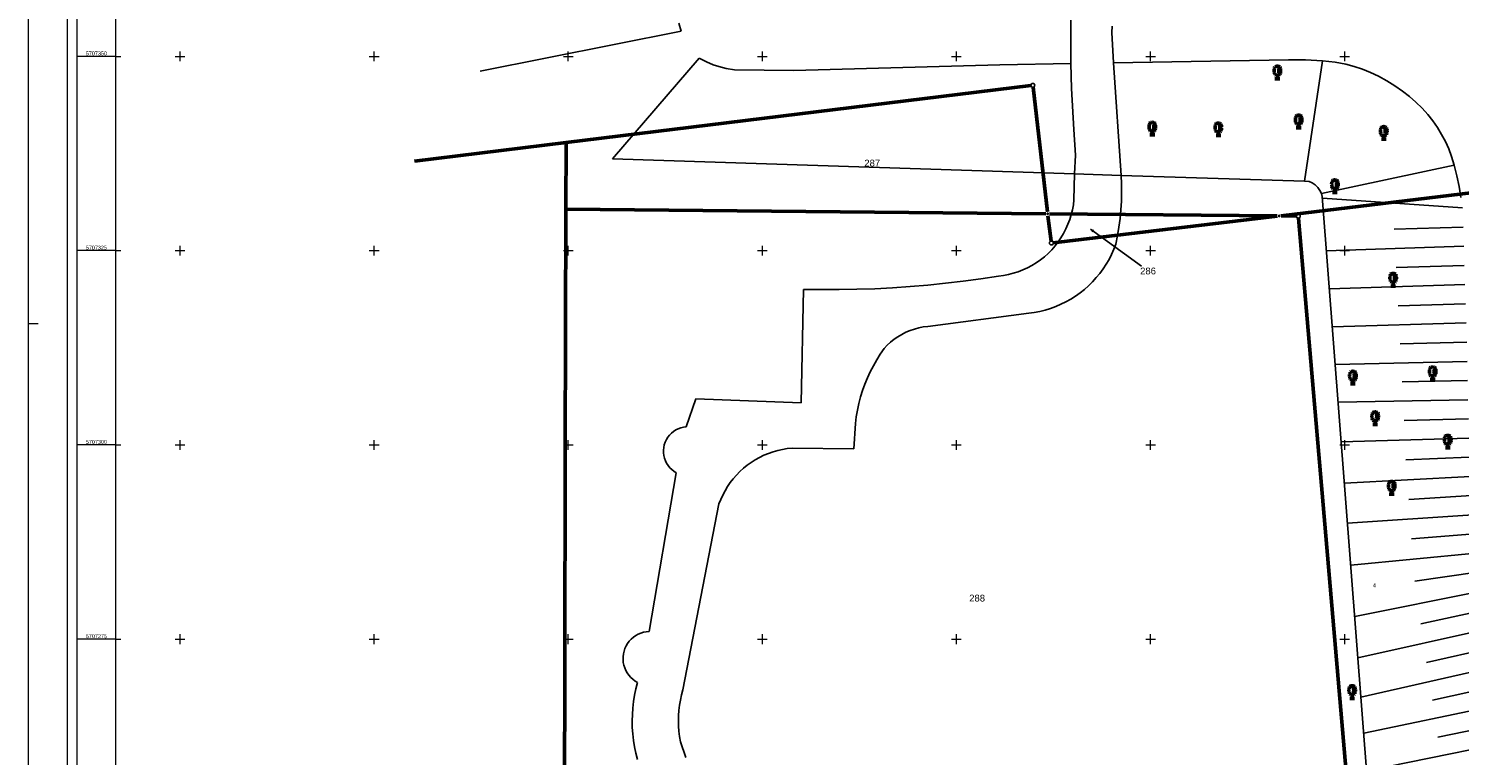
# Model space of a CAD drawing. Header units: metres. Extents: x 32377355 to 32378041, y 5707167 to 5708004.
# Tile 3 of 80: x 32377355 to 32377540, y 5707260 to 5707354. Entities that reach past the tile are written whole.
import ezdxf

# ---------------------------------------------------------------- set-up
doc = ezdxf.new("R2010")
doc.units = ezdxf.units.M
doc.header["$LTSCALE"] = 0.25
doc.layers.get('0').update_dxf_attribs({"color": 1, "linetype": 'CONTINUOUS'})
for name, color, linetype, lineweight in [('Bauwerke_ Einrichtungen_ Verkehr', 40, 'CONTINUOUS', 25), ('Besondere Vegetationsmerkmale', 91, 'CONTINUOUS', 25), ('Ebene 71', 71, 'CONTINUOUS', 0), ('Flurstücke_ Grenzpunkte', 51, 'CONTINUOUS', 25), ('Reliefformen', 32, 'CONTINUOUS', 25), ('TN_ Siedlung', 211, 'CONTINUOUS', 25), ('TN_ Vegetation', 91, 'CONTINUOUS', 25)]:
    doc.layers.add(name, color=color, linetype=linetype, lineweight=lineweight)
doc.styles.add('K 10 700 - Arial_ kursiv_ 10 pt_ Flurstücksnummer', font='Arial.ttf')
doc.styles.add('N 6 380 - Arial_ normal_ 6 pt', font='Arial.ttf')
doc.styles.add('Schrift rechtsgenei', font='Arial.ttf')

# ---------------------------------------------------------------- blocks, each defined once
blk = doc.blocks.new('*X54')
at = {"color": 37, "linetype": 'Continuous', "lineweight": 25, "true_color": 0x805c3b}
for p, q in [((32377540.162423, 5707330.502902), (32377522.128823, 5707331.766002)), ((32377540.243322, 5707328.029602), (32377531.351822, 5707327.754103)), ((32377540.324023, 5707325.562502), (32377522.653423, 5707324.983602)), ((32377540.404823, 5707323.091303), (32377531.623422, 5707322.817802)), ((32377540.485422, 5707320.624203), (32377523.032123, 5707320.086403)), ((32377540.56612, 5707318.157103), (32377531.89402, 5707317.895102)), ((32377540.646823, 5707315.690003), (32377523.41052, 5707315.193902)), ((32377540.72532, 5707313.216102), (32377532.16222, 5707312.985403)), ((32377540.77542, 5707310.749703), (32377523.78482, 5707310.352703)), ((32377540.82552, 5707308.279602), (32377532.39952, 5707308.096502)), ((32377540.87572, 5707305.809602), (32377524.16062, 5707305.492802)), ((32377540.92592, 5707303.337702), (32377532.64192, 5707303.139702)), ((32377540.97592, 5707300.873103), (32377524.55662, 5707300.372302)), ((32377541.02692, 5707298.400102), (32377532.89392, 5707298.064102)), ((32377541.18802, 5707295.934202), (32377524.96622, 5707295.074803)), ((32377541.34892, 5707293.471803), (32377533.25762, 5707292.979202)), ((32377541.50992, 5707291.007702), (32377525.36292, 5707289.944903)), ((32377541.67112, 5707288.540102), (32377533.61852, 5707287.929802)), ((32377541.83222, 5707286.074203), (32377525.78332, 5707284.507802)), ((32377542.07152, 5707283.613302), (32377534.05052, 5707282.468503)), ((32377542.59702, 5707281.194202), (32377526.29162, 5707277.934902)), ((32377543.12182, 5707278.778902), (32377534.81392, 5707276.969603)), ((32377543.64592, 5707276.366403), (32377526.70482, 5707272.590803)), ((32377544.19832, 5707273.958402), (32377535.55162, 5707271.980503)), ((32377544.75072, 5707271.550402), (32377527.09572, 5707267.535403)), ((32377545.30282, 5707269.144302), (32377536.29032, 5707267.162102)), ((32377545.81092, 5707266.727102), (32377527.45492, 5707262.889603)), ((32377546.31372, 5707264.309003), (32377536.97832, 5707262.384302)), ((32377546.80962, 5707261.888302), (32377527.82932, 5707258.048402)), ((32377547.29732, 5707259.467903), (32377537.65982, 5707257.510502)), ((32377547.78522, 5707257.046702), (32377528.44362, 5707252.160502)), ((32377548.63842, 5707254.726103), (32377539.49572, 5707251.257202)), ((32377549.69702, 5707252.480603), (32377535.43962, 5707242.527103)), ((32377551.40612, 5707250.640003), (32377547.69352, 5707245.379002)), ((32377553.61512, 5707249.499103), (32377552.59692, 5707240.899903))]:
    blk.add_line(p, q, dxfattribs=at)
blk = doc.blocks.new('Laubbaum', base_point=(0, -0.5))
at = {"color": 0, "lineweight": -2}
for p, q in [((-0.25755, 0.14275), (-0.255405, 0.20252)), ((-0.255405, 0.08298), (-0.25755, 0.14275)), ((-0.255405, 0.20252), (-0.248985, 0.261985)), ((-0.248985, 0.023515), (-0.255405, 0.08298)), ((-0.248985, 0.261985), (-0.23832, 0.32084)), ((-0.23832, -0.03534), (-0.248985, 0.023515)), ((-0.23832, 0.32084), (-0.223465, 0.378775)), ((-0.223465, 0.378775), (-0.2045, 0.4355)), ((-0.2045, 0.4355), (-0.170865, 0.45636)), ((-0.170865, 0.45636), (-0.13513, 0.47336)), ((-0.13513, 0.47336), (-0.097725, 0.4863)), ((-0.097725, 0.4863), (-0.05912, 0.495015)), ((-0.05912, 0.495015), (-0.01979, 0.4994)), ((-0.01979, 0.4994), (0.01979, 0.4994)), ((0.01979, 0.4994), (0.05912, 0.495015)), ((0.05912, 0.495015), (0.097725, 0.4863)), ((0.072, 0.3585), (0.09129, 0.335215)), ((0.09129, 0.335215), (0.105485, 0.308515)), ((0.097725, 0.4863), (0.13513, 0.47336)), ((0.114, 0), (0.104515, -0.021505)), ((0.105485, 0.308515), (0.114, 0.2795)), ((0.114, 0.2795), (0.118245, 0.13975)), ((0.118245, 0.13975), (0.114, 0)), ((0.13513, 0.47336), (0.170865, 0.45636)), ((0.170865, 0.45636), (0.2045, 0.4355)), ((0.2045, 0.4355), (0.223465, 0.378775)), ((0.223465, 0.378775), (0.23832, 0.32084)), ((0.23832, 0.32084), (0.248985, 0.261985)), ((0.248985, 0.023515), (0.23832, -0.03534)), ((0.248985, 0.261985), (0.255405, 0.20252)), ((0.255405, 0.08298), (0.248985, 0.023515)), ((0.255405, 0.20252), (0.25755, 0.14275)), ((0.25755, 0.14275), (0.255405, 0.08298)), ((-0.223465, -0.093275), (-0.23832, -0.03534)), ((-0.2045, -0.15), (-0.223465, -0.093275)), ((-0.17082, -0.170725), (-0.2045, -0.15)), ((0.1905, -0.5), (-0.1905, -0.5)), ((-0.135065, -0.187615), (-0.17082, -0.170725)), ((-0.097665, -0.200465), (-0.135065, -0.187615)), ((-0.05908, -0.20912), (-0.097665, -0.200465)), ((-0.019775, -0.213475), (-0.05908, -0.20912)), ((0.019775, -0.213475), (-0.019775, -0.213475)), ((0, -0.2205), (0, -0.5)), ((0.05908, -0.20912), (0.019775, -0.213475)), ((0.097665, -0.200465), (0.05908, -0.20912)), ((0.09082, -0.04061), (0.0735, -0.0565)), ((0.104515, -0.021505), (0.09082, -0.04061)), ((0.135065, -0.187615), (0.097665, -0.200465)), ((0.17082, -0.170725), (0.135065, -0.187615)), ((0.2045, -0.15), (0.17082, -0.170725)), ((0.223465, -0.093275), (0.2045, -0.15)), ((0.23832, -0.03534), (0.223465, -0.093275))]:
    blk.add_line(p, q, dxfattribs=at)
blk = doc.blocks.new('Zuordnungspfeil', base_point=(0.38, 0))
at = {"lineweight": -2}
blk.add_hatch(color=0, dxfattribs=at).paths.add_polyline_path([(-0.5, 0.4), (0.5, 0), (-0.5, -0.4)], flags=0)
blk = doc.blocks.new('Grenzpunkt_ Abm. nach Quellenlage n. zu spezifizieren')
at = {"lineweight": -2}
blk.add_hatch(color=0, dxfattribs=at).paths.add_polyline_path([(0, 0.165, -1), (0, -0.165, -1)], flags=0)
at = {"color": 0, "lineweight": -2}
blk.add_circle((0, 0), 0.165, dxfattribs=at)
blk = doc.blocks.new('Grenzpunkt mit Abmarkung')
at = {"color": 0, "lineweight": -2}
blk.add_circle((0, 0), 0.5, dxfattribs=at)

msp = doc.modelspace()

# ---------------------------------------------------------------- linework, layer by layer
at = {"layer": 'Bauwerke_ Einrichtungen_ Verkehr', "color": 37, "linetype": 'Continuous', "lineweight": 25, "true_color": 0x805c3b}
for p, q in [((32377489.740722, 5707354.655002), (32377489.730723, 5707349.072003)), ((32377495.019723, 5707353.081002), (32377495.056722, 5707353.903002)), ((32377495.222723, 5707349.164002), (32377495.019723, 5707353.081002)), ((32377489.730723, 5707349.072003), (32377489.800723, 5707345.878003)), ((32377496.216722, 5707334.684003), (32377495.222723, 5707349.164002)), ((32377489.800723, 5707345.878003), (32377490.131723, 5707340.586002)), ((32377490.131723, 5707340.586002), (32377490.329723, 5707337.279002)), ((32377490.329723, 5707337.279002), (32377490.205722, 5707334.880002)), ((32377490.205722, 5707334.880002), (32377490.131723, 5707331.551002)), ((32377490.205722, 5707334.880002), (32377496.216722, 5707334.684003)), ((32377496.263723, 5707333.572003), (32377496.216722, 5707334.684003)), ((32377496.243723, 5707331.348002), (32377496.272723, 5707332.460002)), ((32377496.272723, 5707332.460002), (32377496.263723, 5707333.572003)), ((32377489.937723, 5707330.261002), (32377489.782722, 5707329.627002)), ((32377490.053723, 5707330.903002), (32377489.937723, 5707330.261002)), ((32377490.131723, 5707331.551002), (32377490.053723, 5707330.903002)), ((32377496.071723, 5707329.129002), (32377496.176723, 5707330.237002)), ((32377496.176723, 5707330.237002), (32377496.243723, 5707331.348002)), ((32377489.361722, 5707328.392002), (32377489.095723, 5707327.796002)), ((32377489.590723, 5707329.003003), (32377489.361722, 5707328.392002)), ((32377489.782722, 5707329.627002), (32377489.590723, 5707329.003003)), ((32377495.928723, 5707328.025003), (32377496.071723, 5707329.129002)), ((32377488.459723, 5707326.657003), (32377488.091722, 5707326.118002)), ((32377488.794723, 5707327.217002), (32377488.459723, 5707326.657003)), ((32377489.095723, 5707327.796002), (32377488.794723, 5707327.217002)), ((32377495.528723, 5707325.836002), (32377495.746723, 5707326.927002)), ((32377495.746723, 5707326.927002), (32377495.928723, 5707328.025003)), ((32377487.260722, 5707325.112002), (32377486.801723, 5707324.648002)), ((32377487.691723, 5707325.602002), (32377487.260722, 5707325.112002)), ((32377488.091722, 5707326.118002), (32377487.691723, 5707325.602002)), ((32377494.974723, 5707324.511002), (32377495.269723, 5707325.166002)), ((32377495.269723, 5707325.166002), (32377495.528723, 5707325.836002)), ((32377484.713723, 5707323.091002), (32377484.137722, 5707322.784002)), ((32377485.269723, 5707323.433002), (32377484.713723, 5707323.091002)), ((32377485.804722, 5707323.807002), (32377485.269723, 5707323.433002)), ((32377486.315722, 5707324.212002), (32377485.804722, 5707323.807002)), ((32377486.801723, 5707324.648002), (32377486.315722, 5707324.212002)), ((32377493.889722, 5707322.652002), (32377494.283723, 5707323.252002)), ((32377494.283723, 5707323.252002), (32377494.645723, 5707323.872003)), ((32377494.645723, 5707323.872003), (32377494.974723, 5707324.511002)), ((32377475.863722, 5707321.061002), (32377473.59072, 5707320.793003)), ((32377478.131723, 5707321.366003), (32377475.863722, 5707321.061002)), ((32377480.394723, 5707321.708003), (32377478.131723, 5707321.366003)), ((32377481.041723, 5707321.793003), (32377480.394723, 5707321.708003)), ((32377481.68272, 5707321.916002), (32377481.041723, 5707321.793003)), ((32377482.314723, 5707322.077003), (32377481.68272, 5707321.916002)), ((32377482.936723, 5707322.276003), (32377482.314723, 5707322.077003)), ((32377483.544723, 5707322.512002), (32377482.936723, 5707322.276003)), ((32377484.137722, 5707322.784002), (32377483.544723, 5707322.512002)), ((32377492.52272, 5707320.989002), (32377493.007723, 5707321.519002)), ((32377493.007723, 5707321.519002), (32377493.463723, 5707322.074002)), ((32377493.463723, 5707322.074002), (32377493.889722, 5707322.652002)), ((32377455.31172, 5707320.015003), (32377454.99472, 5707305.410002)), ((32377457.600722, 5707319.980003), (32377455.31172, 5707320.015003)), ((32377459.88872, 5707319.982002), (32377457.600722, 5707319.980003)), ((32377462.176723, 5707320.023002), (32377459.88872, 5707319.982002)), ((32377464.463723, 5707320.101002), (32377462.176723, 5707320.023002)), ((32377466.749722, 5707320.217002), (32377464.463723, 5707320.101002)), ((32377469.032722, 5707320.372003), (32377466.749722, 5707320.217002)), ((32377471.313723, 5707320.564002), (32377469.032722, 5707320.372003)), ((32377473.59072, 5707320.793003), (32377471.313723, 5707320.564002)), ((32377489.71572, 5707318.765003), (32377490.32272, 5707319.149002)), ((32377490.32272, 5707319.149002), (32377490.908723, 5707319.564002)), ((32377490.908723, 5707319.564002), (32377491.47172, 5707320.010002)), ((32377491.47172, 5707320.010002), (32377492.009723, 5707320.486003)), ((32377492.009723, 5707320.486003), (32377492.52272, 5707320.989002)), ((32377485.726723, 5707317.182002), (32377486.42372, 5707317.356003)), ((32377486.42372, 5707317.356003), (32377487.10972, 5707317.567002)), ((32377487.10972, 5707317.567002), (32377487.784722, 5707317.814002)), ((32377487.784722, 5707317.814002), (32377488.444722, 5707318.097002)), ((32377488.444722, 5707318.097002), (32377489.088723, 5707318.414002)), ((32377489.088723, 5707318.414002), (32377489.71572, 5707318.765003)), ((32377471.292723, 5707315.252002), (32377484.310723, 5707316.946003)), ((32377484.310723, 5707316.946003), (32377485.02172, 5707317.045002)), ((32377485.02172, 5707317.045002), (32377485.726723, 5707317.182002)), ((32377466.97572, 5707313.582003), (32377467.45672, 5707313.916002)), ((32377467.45672, 5707313.916002), (32377467.95972, 5707314.217002)), ((32377467.95972, 5707314.217002), (32377468.48172, 5707314.483002)), ((32377468.48172, 5707314.483002), (32377469.020723, 5707314.713003)), ((32377469.020723, 5707314.713003), (32377469.573723, 5707314.905002)), ((32377469.573723, 5707314.905002), (32377470.13872, 5707315.060003)), ((32377470.13872, 5707315.060003), (32377470.71272, 5707315.175002)), ((32377470.71272, 5707315.175002), (32377471.292723, 5707315.252002)), ((32377465.19072, 5707311.679003), (32377465.68372, 5707312.395003)), ((32377465.68372, 5707312.395003), (32377466.08772, 5707312.819002)), ((32377466.08772, 5707312.819002), (32377466.51872, 5707313.216002)), ((32377466.51872, 5707313.216002), (32377466.97572, 5707313.582003)), ((32377463.89972, 5707309.414002), (32377464.29672, 5707310.187002)), ((32377464.29672, 5707310.187002), (32377464.72772, 5707310.943002)), ((32377464.72772, 5707310.943002), (32377465.19072, 5707311.679003)), ((32377463.20572, 5707307.820002), (32377463.53572, 5707308.624002)), ((32377463.53572, 5707308.624002), (32377463.89972, 5707309.414002)), ((32377462.65272, 5707306.172002), (32377462.91172, 5707307.002002)), ((32377462.91172, 5707307.002002), (32377463.20572, 5707307.820002)), ((32377441.44772, 5707305.939002), (32377440.17772, 5707302.340002)), ((32377454.99472, 5707305.410002), (32377441.44772, 5707305.939002)), ((32377462.09272, 5707303.625002), (32377462.24272, 5707304.482002)), ((32377462.24272, 5707304.482002), (32377462.42972, 5707305.331002)), ((32377462.42972, 5707305.331002), (32377462.65272, 5707306.172002)), ((32377461.76772, 5707299.483002), (32377461.97972, 5707302.764003)), ((32377461.97972, 5707302.764003), (32377462.09272, 5707303.625002)), ((32377437.81572, 5707300.977002), (32377437.63272, 5707300.676002)), ((32377438.03072, 5707301.256002), (32377437.81572, 5707300.977002)), ((32377438.27572, 5707301.509003), (32377438.03072, 5707301.256002)), ((32377438.54772, 5707301.734002), (32377438.27572, 5707301.509003)), ((32377438.84272, 5707301.926002), (32377438.54772, 5707301.734002)), ((32377439.15672, 5707302.085002), (32377438.84272, 5707301.926002)), ((32377439.48772, 5707302.208003), (32377439.15672, 5707302.085002)), ((32377439.82872, 5707302.293003), (32377439.48772, 5707302.208003)), ((32377440.17772, 5707302.340002), (32377439.82872, 5707302.293003)), ((32377437.29972, 5707299.677002), (32377437.26472, 5707299.327003)), ((32377437.26472, 5707299.327003), (32377437.26872, 5707298.975003)), ((32377437.26872, 5707298.975003), (32377437.31172, 5707298.626002)), ((32377437.37272, 5707300.022002), (32377437.29972, 5707299.677002)), ((32377437.48472, 5707300.356003), (32377437.37272, 5707300.022002)), ((32377437.63272, 5707300.676002), (32377437.48472, 5707300.356003)), ((32377450.20472, 5707298.665002), (32377450.78372, 5707298.905002)), ((32377450.78372, 5707298.905002), (32377451.37572, 5707299.112002)), ((32377451.37572, 5707299.112002), (32377451.97772, 5707299.284002)), ((32377451.97772, 5707299.284002), (32377452.58972, 5707299.421002)), ((32377452.58972, 5707299.421002), (32377453.20772, 5707299.522002)), ((32377453.20772, 5707299.522002), (32377453.83072, 5707299.589003)), ((32377453.83072, 5707299.589003), (32377461.76772, 5707299.483002)), ((32377437.31172, 5707298.626002), (32377437.39372, 5707298.283002)), ((32377437.39372, 5707298.283002), (32377437.51372, 5707297.952003)), ((32377437.51372, 5707297.952003), (32377437.66972, 5707297.636002)), ((32377437.66972, 5707297.636002), (32377437.85972, 5707297.339003)), ((32377437.85972, 5707297.339003), (32377438.08072, 5707297.065003)), ((32377438.08072, 5707297.065003), (32377438.33172, 5707296.818002)), ((32377447.56872, 5707296.990002), (32377448.05572, 5707297.385002)), ((32377448.05572, 5707297.385002), (32377448.56472, 5707297.751002)), ((32377448.56472, 5707297.751002), (32377449.09272, 5707298.087002)), ((32377449.09272, 5707298.087002), (32377449.64072, 5707298.392002)), ((32377449.64072, 5707298.392002), (32377450.20472, 5707298.665002)), ((32377438.90772, 5707296.414002), (32377435.41572, 5707275.988002)), ((32377438.33172, 5707296.818002), (32377438.60872, 5707296.600003)), ((32377438.60872, 5707296.600003), (32377438.90772, 5707296.414002)), ((32377445.87172, 5707295.152002), (32377446.25572, 5707295.648002)), ((32377446.25572, 5707295.648002), (32377446.66772, 5707296.120002)), ((32377446.66772, 5707296.120002), (32377447.10572, 5707296.568002)), ((32377447.10572, 5707296.568002), (32377447.56872, 5707296.990002)), ((32377444.63872, 5707292.976002), (32377444.89972, 5707293.546002)), ((32377444.89972, 5707293.546002), (32377445.19272, 5707294.100003)), ((32377445.19272, 5707294.100003), (32377445.51672, 5707294.636002)), ((32377445.51672, 5707294.636002), (32377445.87172, 5707295.152002)), ((32377439.75472, 5707268.474003), (32377444.41172, 5707292.392002)), ((32377444.41172, 5707292.392002), (32377444.63872, 5707292.976002)), ((32377433.11172, 5707275.009003), (32377432.86272, 5707274.741003)), ((32377433.38672, 5707275.250002), (32377433.11172, 5707275.009003)), ((32377433.68672, 5707275.460002), (32377433.38672, 5707275.250002)), ((32377434.00572, 5707275.637002), (32377433.68672, 5707275.460002)), ((32377434.34272, 5707275.780002), (32377434.00572, 5707275.637002)), ((32377434.69272, 5707275.887002), (32377434.34272, 5707275.780002)), ((32377435.05172, 5707275.956002), (32377434.69272, 5707275.887002)), ((32377435.41572, 5707275.988002), (32377435.05172, 5707275.956002)), ((32377432.10472, 5707273.100003), (32377432.06172, 5707272.736003)), ((32377432.18472, 5707273.456002), (32377432.10472, 5707273.100003)), ((32377432.30272, 5707273.803002), (32377432.18472, 5707273.456002)), ((32377432.45572, 5707274.135002), (32377432.30272, 5707273.803002)), ((32377432.64372, 5707274.449002), (32377432.45572, 5707274.135002)), ((32377432.86272, 5707274.741003), (32377432.64372, 5707274.449002)), ((32377432.06172, 5707272.736003), (32377432.05772, 5707272.372003)), ((32377432.05772, 5707272.372003), (32377432.09172, 5707272.008003)), ((32377432.09172, 5707272.008003), (32377432.16472, 5707271.649002)), ((32377432.16472, 5707271.649002), (32377432.27372, 5707271.300002)), ((32377432.27372, 5707271.300002), (32377432.41972, 5707270.965002)), ((32377432.41972, 5707270.965002), (32377432.59972, 5707270.647002)), ((32377432.59972, 5707270.647002), (32377432.81172, 5707270.349003)), ((32377432.81172, 5707270.349003), (32377433.05472, 5707270.075002)), ((32377433.05472, 5707270.075002), (32377433.32472, 5707269.829002)), ((32377433.32472, 5707269.829002), (32377433.61872, 5707269.612002)), ((32377433.61872, 5707269.612002), (32377433.93372, 5707269.426002)), ((32377433.93372, 5707269.426002), (32377433.72172, 5707268.616003)), ((32377433.54672, 5707267.797002), (32377433.40972, 5707266.971002)), ((32377433.72172, 5707268.616003), (32377433.54672, 5707267.797002)), ((32377439.43472, 5707267.164002), (32377439.57872, 5707267.823002)), ((32377439.57872, 5707267.823002), (32377439.75472, 5707268.474003)), ((32377433.31172, 5707266.139003), (32377433.25272, 5707265.304003)), ((32377433.40972, 5707266.971002), (32377433.31172, 5707266.139003)), ((32377439.19272, 5707265.159002), (32377439.24072, 5707265.831002)), ((32377439.24072, 5707265.831002), (32377439.32172, 5707266.500002)), ((32377439.32172, 5707266.500002), (32377439.43472, 5707267.164002)), ((32377433.25272, 5707265.304003), (32377433.23172, 5707264.467002)), ((32377433.23172, 5707264.467002), (32377433.24972, 5707263.631002)), ((32377439.17672, 5707264.486003), (32377439.19272, 5707265.159002)), ((32377439.19372, 5707263.812002), (32377439.17672, 5707264.486003)), ((32377433.24972, 5707263.631002), (32377433.30672, 5707262.796002)), ((32377433.30672, 5707262.796002), (32377433.40272, 5707261.964003)), ((32377439.24272, 5707263.140003), (32377439.19372, 5707263.812002)), ((32377439.32372, 5707262.471002), (32377439.24272, 5707263.140003)), ((32377439.43672, 5707261.806002), (32377439.32372, 5707262.471002)), ((32377433.40272, 5707261.964003), (32377433.53672, 5707261.138002)), ((32377433.53672, 5707261.138002), (32377433.70972, 5707260.318002)), ((32377433.70972, 5707260.318002), (32377433.91972, 5707259.508003)), ((32377440.15272, 5707259.772002), (32377439.43672, 5707261.806002))]:
    msp.add_line(p, q, dxfattribs=at)
at = {"layer": 'Ebene 71', "color": 7, "linetype": 'Continuous', "lineweight": 18}
for p, q in [((32377360.4975, 5707167.1275), (32377360.4975, 5708004.388635)), ((32377355.4975, 5707315.6275), (32377356.7475, 5707315.6275))]:
    msp.add_line(p, q, dxfattribs=at)
at = {"layer": 'Ebene 71', "color": 7, "linetype": 'Continuous', "lineweight": 9}
for p, q in [((32377374.999722, 5707349.372003), (32377374.999722, 5707350.622003)), ((32377399.999722, 5707349.372003), (32377399.999722, 5707350.622003)), ((32377424.999722, 5707349.372003), (32377424.999722, 5707350.622003)), ((32377449.999722, 5707349.372003), (32377449.999722, 5707350.622003)), ((32377474.999722, 5707349.372003), (32377474.999722, 5707350.622003)), ((32377499.999722, 5707349.372003), (32377499.999722, 5707350.622003)), ((32377524.999722, 5707349.372003), (32377524.999722, 5707350.622003)), ((32377366.7475, 5707349.997003), (32377367.3725, 5707349.997003)), ((32377374.374722, 5707349.997003), (32377375.624722, 5707349.997003)), ((32377399.374722, 5707349.997003), (32377400.624722, 5707349.997003)), ((32377424.374722, 5707349.997003), (32377425.624722, 5707349.997003)), ((32377449.374722, 5707349.997003), (32377450.624722, 5707349.997003)), ((32377474.374722, 5707349.997003), (32377475.624722, 5707349.997003)), ((32377499.374722, 5707349.997003), (32377500.624722, 5707349.997003)), ((32377524.374722, 5707349.997003), (32377525.624722, 5707349.997003)), ((32377366.7475, 5707324.997003), (32377367.3725, 5707324.997003)), ((32377374.374722, 5707324.997003), (32377375.624722, 5707324.997003)), ((32377374.999722, 5707324.372003), (32377374.999722, 5707325.622003)), ((32377399.374722, 5707324.997003), (32377400.624722, 5707324.997003)), ((32377399.999722, 5707324.372003), (32377399.999722, 5707325.622003)), ((32377424.374722, 5707324.997003), (32377425.624722, 5707324.997003)), ((32377424.999722, 5707324.372003), (32377424.999722, 5707325.622003)), ((32377449.374722, 5707324.997003), (32377450.624722, 5707324.997003)), ((32377449.999722, 5707324.372003), (32377449.999722, 5707325.622003)), ((32377474.374722, 5707324.997003), (32377475.624722, 5707324.997003)), ((32377474.999722, 5707324.372003), (32377474.999722, 5707325.622003)), ((32377499.374722, 5707324.997003), (32377500.624722, 5707324.997003)), ((32377499.999722, 5707324.372003), (32377499.999722, 5707325.622003)), ((32377524.374722, 5707324.997003), (32377525.624722, 5707324.997003)), ((32377524.999722, 5707324.372003), (32377524.999722, 5707325.622003)), ((32377366.7475, 5707299.997003), (32377367.3725, 5707299.997003)), ((32377374.37472, 5707299.997003), (32377375.62472, 5707299.997003)), ((32377374.99972, 5707299.372003), (32377374.99972, 5707300.622003)), ((32377399.37472, 5707299.997003), (32377400.62472, 5707299.997003)), ((32377399.99972, 5707299.372003), (32377399.99972, 5707300.622003)), ((32377424.37472, 5707299.997003), (32377425.62472, 5707299.997003)), ((32377424.99972, 5707299.372003), (32377424.99972, 5707300.622003)), ((32377449.37472, 5707299.997003), (32377450.62472, 5707299.997003)), ((32377449.99972, 5707299.372003), (32377449.99972, 5707300.622003)), ((32377474.37472, 5707299.997003), (32377475.62472, 5707299.997003)), ((32377474.99972, 5707299.372003), (32377474.99972, 5707300.622003)), ((32377499.37472, 5707299.997003), (32377500.62472, 5707299.997003)), ((32377499.99972, 5707299.372003), (32377499.99972, 5707300.622003)), ((32377524.37472, 5707299.997003), (32377525.62472, 5707299.997003)), ((32377524.99972, 5707299.372003), (32377524.99972, 5707300.622003)), ((32377366.7475, 5707274.997003), (32377367.3725, 5707274.997003)), ((32377374.37472, 5707274.997003), (32377375.62472, 5707274.997003)), ((32377374.99972, 5707274.372003), (32377374.99972, 5707275.622003)), ((32377399.37472, 5707274.997003), (32377400.62472, 5707274.997003)), ((32377399.99972, 5707274.372003), (32377399.99972, 5707275.622003)), ((32377424.37472, 5707274.997003), (32377425.62472, 5707274.997003)), ((32377424.99972, 5707274.372003), (32377424.99972, 5707275.622003)), ((32377449.37472, 5707274.997003), (32377450.62472, 5707274.997003)), ((32377449.99972, 5707274.372003), (32377449.99972, 5707275.622003)), ((32377474.37472, 5707274.997003), (32377475.62472, 5707274.997003)), ((32377474.99972, 5707274.372003), (32377474.99972, 5707275.622003)), ((32377499.37472, 5707274.997003), (32377500.62472, 5707274.997003)), ((32377499.99972, 5707274.372003), (32377499.99972, 5707275.622003)), ((32377524.37472, 5707274.997003), (32377525.62472, 5707274.997003)), ((32377524.99972, 5707274.372003), (32377524.99972, 5707275.622003))]:
    msp.add_line(p, q, dxfattribs=at)
at = {"layer": 'Ebene 71', "color": 7, "lineweight": 18}
for p, q in [((32377366.7475, 5707349.997003), (32377361.7475, 5707349.997003)), ((32377366.7475, 5707324.997003), (32377361.7475, 5707324.997003)), ((32377366.7475, 5707299.997003), (32377361.7475, 5707299.997003)), ((32377366.7475, 5707274.997003), (32377361.7475, 5707274.997003))]:
    msp.add_line(p, q, dxfattribs=at)
at = {"layer": 'Ebene 71', "color": 7, "linetype": 'Continuous', "lineweight": 18}
msp.add_lwpolyline([(32377355.4975, 5707167.1275), (32377355.4975, 5708004.388635), (32378040.685612, 5708004.388635), (32378040.685612, 5707167.1275), (32377355.4975, 5707167.1275)], close=True, dxfattribs=at)
at = {"layer": 'Ebene 71', "color": 7, "lineweight": 18}
for points in [[(32377361.77, 5707168.4), (32377361.77, 5708003.116135), (32378015.663113, 5708003.116135), (32378015.663113, 5707168.4), (32377361.77, 5707168.4)], [(32377366.7475, 5707173.3775), (32377366.7475, 5707998.138635), (32378010.685612, 5707998.138635), (32378010.685612, 5707173.3775), (32377366.7475, 5707173.3775)]]:
    msp.add_lwpolyline(points, close=True, dxfattribs=at)
at = {"layer": 'Flurstücke_ Grenzpunkte', "color": 7, "linetype": 'Continuous', "lineweight": 50}
for p, q in [((32377424.712723, 5707338.900003), (32377484.584583, 5707346.244563)), ((32377484.86145, 5707346.026658), (32377486.716993, 5707329.986345)), ((32377633.572505, 5707343.508197), (32377516.815938, 5707329.488805)), ((32377405.185723, 5707336.518002), (32377424.712723, 5707338.900003)), ((32377424.712723, 5707338.900003), (32377424.690722, 5707330.317002)), ((32377424.690722, 5707330.317002), (32377424.61272, 5707299.286002)), ((32377486.495733, 5707329.740335), (32377424.690722, 5707330.317002)), ((32377487.19033, 5707326.225022), (32377486.777113, 5707329.48998)), ((32377486.99571, 5707329.735662), (32377516.317733, 5707329.46134)), ((32377516.319463, 5707329.429545), (32377487.46998, 5707326.006458)), ((32377516.817713, 5707329.45697), (32377518.77873, 5707329.441033)), ((32377519.05019, 5707329.189925), (32377528.780253, 5707216.305077)), ((32377424.61272, 5707299.286002), (32377424.54072, 5707270.806002)), ((32377424.54072, 5707270.806002), (32377424.43772, 5707226.821003))]:
    msp.add_line(p, q, dxfattribs=at)
at = {"layer": 'Flurstücke_ Grenzpunkte', "color": 7, "linetype": 'Continuous', "lineweight": 25}
msp.add_lwpolyline([(32377498.845415, 5707322.976002), (32377492.246723, 5707327.763002)], dxfattribs=at)
at = {"layer": 'Reliefformen', "color": 37, "linetype": 'Continuous', "lineweight": 25, "true_color": 0x805c3b}
for p, q in [((32377439.537723, 5707353.224003), (32377439.260722, 5707354.282003)), ((32377413.650722, 5707348.104002), (32377439.537723, 5707353.224003)), ((32377413.650722, 5707348.104002), (32377439.537723, 5707353.224003)), ((32377441.856723, 5707349.779002), (32377430.718722, 5707336.812002)), ((32377430.718722, 5707336.812002), (32377441.856723, 5707349.779002)), ((32377442.798723, 5707349.295002), (32377441.856723, 5707349.779002)), ((32377443.671723, 5707348.909002), (32377442.798723, 5707349.295002)), ((32377444.375723, 5707348.672002), (32377443.671723, 5707348.909002)), ((32377445.332722, 5707348.448002), (32377444.375723, 5707348.672002)), ((32377480.600722, 5707348.918003), (32377454.064723, 5707348.177002)), ((32377489.730723, 5707349.072003), (32377480.600722, 5707348.918003)), ((32377489.800723, 5707345.878003), (32377489.730723, 5707349.072003)), ((32377489.730723, 5707349.072003), (32377489.800723, 5707345.878003)), ((32377517.761723, 5707349.544002), (32377495.222723, 5707349.164002)), ((32377495.222723, 5707349.164002), (32377496.216722, 5707334.684003)), ((32377495.222723, 5707349.164002), (32377496.216722, 5707334.684003)), ((32377519.956723, 5707349.531003), (32377517.761723, 5707349.544002)), ((32377519.812723, 5707333.918003), (32377522.147723, 5707349.428002)), ((32377519.812723, 5707333.918003), (32377522.147723, 5707349.428002)), ((32377522.147723, 5707349.428002), (32377519.956723, 5707349.531003)), ((32377523.782722, 5707349.230003), (32377522.147723, 5707349.428002)), ((32377525.127723, 5707348.984002), (32377523.782722, 5707349.230003)), ((32377526.219723, 5707348.696003), (32377525.127723, 5707348.984002)), ((32377527.279723, 5707348.342002), (32377526.219723, 5707348.696003)), ((32377446.414723, 5707348.261002), (32377445.332722, 5707348.448002)), ((32377454.064723, 5707348.177002), (32377446.414723, 5707348.261002)), ((32377528.302723, 5707347.930003), (32377527.279723, 5707348.342002)), ((32377529.349723, 5707347.437002), (32377528.302723, 5707347.930003)), ((32377530.416723, 5707346.859002), (32377529.349723, 5707347.437002)), ((32377531.475722, 5707346.208003), (32377530.416723, 5707346.859002)), ((32377490.131723, 5707340.586002), (32377489.800723, 5707345.878003)), ((32377489.800723, 5707345.878003), (32377490.131723, 5707340.586002)), ((32377532.452723, 5707345.532003), (32377531.475722, 5707346.208003)), ((32377533.349723, 5707344.835002), (32377532.452723, 5707345.532003)), ((32377534.169723, 5707344.121002), (32377533.349723, 5707344.835002)), ((32377534.957722, 5707343.348002), (32377534.169723, 5707344.121002)), ((32377535.706723, 5707342.515003), (32377534.957722, 5707343.348002)), ((32377536.358723, 5707341.688002), (32377535.706723, 5707342.515003)), ((32377536.943723, 5707340.840002), (32377536.358723, 5707341.688002)), ((32377490.329723, 5707337.279002), (32377490.131723, 5707340.586002)), ((32377490.131723, 5707340.586002), (32377490.329723, 5707337.279002)), ((32377537.479722, 5707339.951003), (32377536.943723, 5707340.840002)), ((32377537.961723, 5707339.031003), (32377537.479722, 5707339.951003)), ((32377538.391723, 5707338.078002), (32377537.961723, 5707339.031003)), ((32377538.764722, 5707337.102002), (32377538.391723, 5707338.078002)), ((32377430.718722, 5707336.812002), (32377490.205722, 5707334.880002)), ((32377490.205722, 5707334.880002), (32377430.718722, 5707336.812002)), ((32377490.205722, 5707334.880002), (32377490.329723, 5707337.279002)), ((32377490.329723, 5707337.279002), (32377490.205722, 5707334.880002)), ((32377539.119723, 5707335.976002), (32377522.001722, 5707332.331002)), ((32377539.119723, 5707335.976002), (32377522.001722, 5707332.331002)), ((32377539.119723, 5707335.976002), (32377538.764722, 5707337.102002)), ((32377539.459723, 5707334.611003), (32377539.119723, 5707335.976002)), ((32377496.216722, 5707334.684003), (32377519.812723, 5707333.918003)), ((32377519.812723, 5707333.918003), (32377496.216722, 5707334.684003)), ((32377519.812723, 5707333.918003), (32377520.406723, 5707333.899002)), ((32377519.812723, 5707333.918003), (32377520.406723, 5707333.899002)), ((32377520.406723, 5707333.899002), (32377520.830722, 5707333.714003)), ((32377520.406723, 5707333.899002), (32377520.830722, 5707333.714003)), ((32377539.737723, 5707333.232002), (32377539.459723, 5707334.611003)), ((32377520.830722, 5707333.714003), (32377521.214722, 5707333.455002)), ((32377520.830722, 5707333.714003), (32377521.214722, 5707333.455002)), ((32377521.214722, 5707333.455002), (32377521.544723, 5707333.131002)), ((32377521.214722, 5707333.455002), (32377521.544723, 5707333.131002)), ((32377521.544723, 5707333.131002), (32377521.809723, 5707332.752002)), ((32377521.544723, 5707333.131002), (32377521.809723, 5707332.752002)), ((32377521.809723, 5707332.752002), (32377522.001722, 5707332.331002)), ((32377521.809723, 5707332.752002), (32377522.001722, 5707332.331002)), ((32377522.001722, 5707332.331002), (32377522.101723, 5707331.958003)), ((32377522.001722, 5707332.331002), (32377522.101723, 5707331.958003)), ((32377539.953722, 5707331.842002), (32377539.737723, 5707333.232002)), ((32377522.101723, 5707331.958003), (32377528.02672, 5707255.497003)), ((32377522.101723, 5707331.958003), (32377528.02672, 5707255.497003))]:
    msp.add_line(p, q, dxfattribs=at)
at = {"layer": 'TN_ Siedlung', "color": 253, "linetype": 'Continuous', "lineweight": 25, "true_color": 0xb2b2b2}
for p, q in [((32377405.185723, 5707336.518002), (32377424.712723, 5707338.900003)), ((32377424.712723, 5707338.900003), (32377424.690722, 5707330.317002))]:
    msp.add_line(p, q, dxfattribs=at)
at = {"layer": 'TN_ Vegetation', "color": 116, "linetype": 'Continuous', "lineweight": 25, "true_color": 0x008230}
for p, q in [((32377424.690722, 5707330.317002), (32377424.61272, 5707299.286002)), ((32377486.495733, 5707329.740335), (32377424.690722, 5707330.317002)), ((32377516.317733, 5707329.46134), (32377486.99571, 5707329.735662)), ((32377518.77873, 5707329.441033), (32377516.817713, 5707329.45697)), ((32377528.780253, 5707216.305077), (32377519.05019, 5707329.189925)), ((32377424.61272, 5707299.286002), (32377424.54072, 5707270.806002)), ((32377424.54072, 5707270.806002), (32377424.43772, 5707226.821003))]:
    msp.add_line(p, q, dxfattribs=at)

# ---------------------------------------------------------------- block references
at = {"layer": 'Besondere Vegetationsmerkmale', "color": 116, "lineweight": 50, "true_color": 0x008230, "xscale": 1.625, "yscale": 1.625, "zscale": 1.625}
for p in [(32377516.331723, 5707347.107002), (32377500.218722, 5707339.884003), (32377508.737723, 5707339.791002), (32377519.070723, 5707340.791002), (32377530.036722, 5707339.328002), (32377523.739723, 5707332.475003), (32377531.240722, 5707320.437002), (32377536.33372, 5707308.398002), (32377526.05472, 5707307.842002), (32377528.92572, 5707302.625002), (32377538.27872, 5707299.601002), (32377531.05572, 5707293.674003), (32377525.96272, 5707267.374002)]:
    msp.add_blockref('Laubbaum', p, dxfattribs=at)
at = {"layer": 'Flurstücke_ Grenzpunkte', "color": 7, "lineweight": 25, "xscale": 0.5, "yscale": 0.5, "zscale": 0.5}
for name, p in [('Grenzpunkt mit Abmarkung', (32377484.832722, 5707346.275003)), ('Grenzpunkt_ Abm. nach Quellenlage n. zu spezifizieren', (32377486.745723, 5707329.738002)), ('Grenzpunkt_ Abm. nach Quellenlage n. zu spezifizieren', (32377516.567722, 5707329.459002)), ('Grenzpunkt mit Abmarkung', (32377519.028723, 5707329.439002)), ('Grenzpunkt mit Abmarkung', (32377487.221723, 5707325.977002))]:
    msp.add_blockref(name, p, dxfattribs=at)
at = {"layer": 'Flurstücke_ Grenzpunkte', "color": 7, "lineweight": 25, "xscale": 0.5, "yscale": 0.5, "zscale": 0.5, "rotation": 144.041}
msp.add_blockref('Zuordnungspfeil', (32377492.246723, 5707327.763002), dxfattribs=at)
at = {"layer": 'Reliefformen', "color": 37, "lineweight": 25, "true_color": 0x805c3b}
msp.add_blockref('*X54', (0, 0), dxfattribs=at)

# ---------------------------------------------------------------- texts
at = {"layer": 'Ebene 71', "color": 7, "lineweight": 18, "char_height": 0.5, "attachment_point": 7, "line_spacing_factor": 0.69, "style": 'Schrift rechtsgenei'}
for s, insert in [('5707350', (32377362.865, 5707350.122003)), ('5707325', (32377362.865, 5707325.122003)), ('5707300', (32377362.865, 5707300.122003)), ('5707275', (32377362.865, 5707275.122003))]:
    msp.add_mtext(s, dxfattribs=dict(at, insert=insert))
at = {"layer": 'Flurstücke_ Grenzpunkte', "color": 7, "lineweight": 35, "char_height": 0.875, "attachment_point": 7, "line_spacing_factor": 0.69, "style": 'K 10 700 - Arial_ kursiv_ 10 pt_ Flurstücksnummer'}
for s, insert in [('287', (32377463.127848, 5707335.815003)), ('286', (32377498.652848, 5707321.926002)), ('288', (32377476.637845, 5707279.833003))]:
    msp.add_mtext(s, dxfattribs=dict(at, insert=insert))
at = {"layer": 'Reliefformen', "color": 7, "lineweight": 18, "insert": (32377528.63622, 5707281.689002), "char_height": 0.5, "attachment_point": 7, "line_spacing_factor": 0.69, "style": 'N 6 380 - Arial_ normal_ 6 pt'}
msp.add_mtext('4', dxfattribs=at)

doc.saveas('drawing.dxf')
